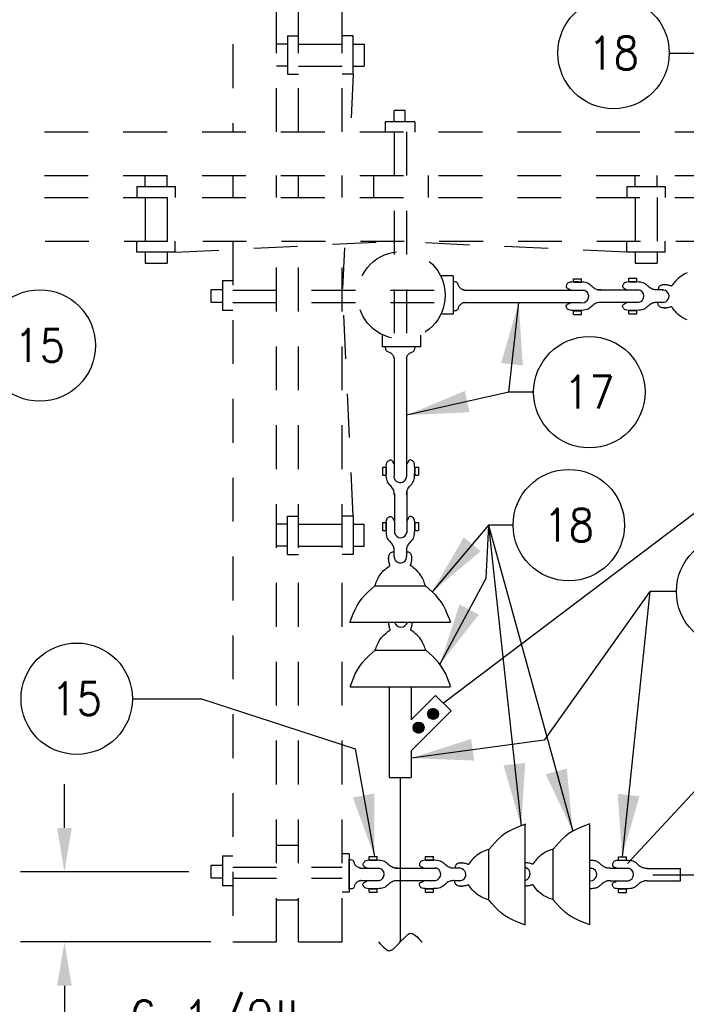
# Model space of a CAD drawing. Extents: x 0 to 7.1, y 0 to 9.85.
# Tile 5 of 8: x 1.73 to 3.63, y 5.49 to 8.3. Entities that reach past the tile are written whole.
import ezdxf
from ezdxf.enums import TextEntityAlignment as Align

# ---------------------------------------------------------------- set-up
doc = ezdxf.new("R2010")
doc.units = 0
doc.header["$MEASUREMENT"] = 0
doc.linetypes.add('HIDDEN2', pattern=[0.1875, 0.125, -0.0625])
doc.layers.get('0').update_dxf_attribs({"color": 2, "linetype": 'CONTINUOUS'})
doc.layers.add('E-DETL', color=2, linetype='CONTINUOUS')
doc.layers.add('E-DETL-TEXT', color=3, linetype='CONTINUOUS')
doc.styles.add('ROMANS', font='ROMANS.SHX', dxfattribs={"width": 0.8})
doc.styles.get("Standard").update_dxf_attribs({"font": 'ROMANS.SHX', "width": 0.8, "height": 0.125})

# ---------------------------------------------------------------- blocks, each defined once
blk = doc.blocks.new('BREAK')
blk.add_lwpolyline([(0, 0.0625), (-0.0055, 0.057), (-0.0103, 0.0521), (-0.0144, 0.0479), (-0.0177, 0.0441), (-0.0205, 0.0408), (-0.0225, 0.0378), (-0.0239, 0.0351), (-0.0247, 0.0326), (-0.0249, 0.0302), (-0.0246, 0.0279), (-0.0238, 0.0257), (-0.0226, 0.0236), (-0.0211, 0.0216), (-0.0194, 0.0196), (-0.0176, 0.0176), (-0.0156, 0.0156), (-0.0137, 0.0137), (-0.0117, 0.0117), (-0.0098, 0.0098), (-0.0078, 0.0078), (-0.0059, 0.0059), (-0.0039, 0.0039), (-0.002, 0.002), (0, 0), (0.002, -0.002), (0.0039, -0.0039), (0.0059, -0.0059), (0.0078, -0.0078), (0.0098, -0.0098), (0.0117, -0.0117), (0.0137, -0.0137), (0.0156, -0.0156), (0.0176, -0.0176), (0.0194, -0.0196), (0.0211, -0.0216), (0.0226, -0.0236), (0.0238, -0.0257), (0.0246, -0.0279), (0.0249, -0.0302), (0.0247, -0.0326), (0.0239, -0.0351), (0.0225, -0.0378), (0.0205, -0.0408), (0.0177, -0.0441), (0.0144, -0.0479), (0.0103, -0.0521), (0.0055, -0.057), (0, -0.0625)])

msp = doc.modelspace()

# ---------------------------------------------------------------- linework, layer by layer
at = {"layer": 'E-DETL', "linetype": 'HIDDEN2'}
for p, q in [((2.3373, 9.3566), (2.3373, 7.9816)), ((2.4623, 7.9816), (2.4623, 9.3566)), ((2.5248, 7.9816), (2.5248, 9.1293)), ((2.6498, 7.9816), (2.6498, 9.1298)), ((2.4936, 8.2556), (2.5248, 8.2556)), ((2.4936, 8.2556), (2.4936, 8.1462)), ((2.6811, 8.2556), (2.6498, 8.2556)), ((2.6811, 8.1462), (2.6811, 8.2556)), ((2.4936, 8.2316), (2.4623, 8.2316)), ((2.5248, 8.2316), (2.6498, 8.2316)), ((2.6811, 8.2316), (2.7123, 8.2316)), ((2.7123, 8.2316), (2.7123, 8.1691)), ((2.4936, 8.1691), (2.4623, 8.1691)), ((2.5248, 8.1691), (2.6498, 8.1691)), ((2.6811, 8.1691), (2.7123, 8.1691)), ((2.4936, 8.1462), (2.5248, 8.1462)), ((2.6811, 8.1462), (2.6498, 8.1462)), ((2.6811, 8.1462), (2.673, 7.9846)), ((0.8998, 7.9816), (4.5873, 7.9816)), ((0.8998, 7.8566), (4.5873, 7.8566)), ((2.0873, 7.8253), (2.0873, 7.8566)), ((2.1498, 7.8253), (2.1498, 7.8566)), ((2.3373, 7.8566), (2.3373, 7.7941)), ((2.4623, 7.7941), (2.4623, 7.8566)), ((2.5248, 7.7941), (2.5248, 7.8566)), ((2.6498, 7.7941), (2.6498, 7.8566)), ((2.7399, 7.7941), (2.7399, 7.8566)), ((2.8961, 7.7941), (2.8961, 7.8566)), ((3.4863, 7.8253), (3.4863, 7.8566)), ((3.5488, 7.8253), (3.5488, 7.8566)), ((2.0633, 7.8253), (2.0633, 7.7941)), ((2.0633, 7.8253), (2.1727, 7.8253)), ((2.1727, 7.8253), (2.1727, 7.7941)), ((3.4623, 7.8253), (3.4623, 7.7941)), ((3.4623, 7.8253), (3.5717, 7.8253)), ((3.5717, 7.8253), (3.5717, 7.7941)), ((1.1248, 7.7941), (4.5873, 7.7941)), ((2.0873, 7.7941), (2.0873, 7.6691)), ((2.1498, 7.7941), (2.1498, 7.6691)), ((3.4863, 7.7941), (3.4863, 7.6691)), ((3.5488, 7.7941), (3.5488, 7.6691)), ((1.1268, 7.6691), (4.5873, 7.6691)), ((2.0633, 7.6378), (2.0633, 7.6691)), ((2.1727, 7.6378), (2.1727, 7.6691)), ((2.1727, 7.6378), (2.7854, 7.6691)), ((2.3373, 7.6691), (2.3373, 5.6691)), ((2.4623, 5.6691), (2.4623, 7.6691)), ((2.5248, 5.6691), (2.5248, 7.6691)), ((2.6498, 5.6691), (2.6498, 7.6691)), ((2.6564, 7.6503), (2.6507, 7.5342)), ((3.4623, 7.6378), (2.7854, 7.6691)), ((3.4623, 7.6378), (3.4623, 7.6691)), ((3.5717, 7.6378), (3.5717, 7.6691)), ((2.1727, 7.6378), (2.0633, 7.6378)), ((2.0873, 7.6378), (2.0873, 7.6066)), ((2.1498, 7.6378), (2.1498, 7.6066)), ((3.5717, 7.6378), (3.4623, 7.6378)), ((3.4863, 7.6378), (3.4863, 7.6066)), ((3.5488, 7.6378), (3.5488, 7.6066)), ((2.0873, 7.6066), (2.1498, 7.6066)), ((3.4863, 7.6066), (3.5488, 7.6066)), ((2.6811, 6.8843), (2.6518, 7.5098)), ((2.4936, 6.8614), (2.4623, 6.8614)), ((2.4936, 6.8843), (2.5248, 6.8843)), ((2.4936, 6.7749), (2.4936, 6.8843)), ((2.5248, 6.8614), (2.6498, 6.8614)), ((2.6811, 6.8843), (2.6498, 6.8843)), ((2.6811, 6.8843), (2.6811, 6.7749)), ((2.6811, 6.8614), (2.7123, 6.8614)), ((2.7123, 6.7989), (2.7123, 6.8614)), ((2.4936, 6.7989), (2.4623, 6.7989)), ((2.4936, 6.7749), (2.5248, 6.7749)), ((2.5248, 6.7989), (2.6498, 6.7989)), ((2.6811, 6.7749), (2.6498, 6.7749)), ((2.6811, 6.7989), (2.7123, 6.7989)), ((2.5248, 5.9449), (2.4623, 5.9449)), ((2.5248, 5.7886), (2.4623, 5.7886)), ((2.3373, 5.6691), (2.4623, 5.6691)), ((2.5248, 5.6691), (2.6498, 5.6691))]:
    msp.add_line(p, q, dxfattribs=at)
at = {"layer": 'E-DETL', "color": 4}
for p, q in [((2.8297, 8.0428), (2.7985, 8.0428)), ((2.7985, 8.0116), (2.7985, 8.0428)), ((2.8297, 8.0116), (2.8297, 8.0428)), ((2.8572, 8.0101), (2.7722, 8.0101)), ((2.7722, 8.0101), (2.7722, 7.9803)), ((2.8572, 8.0101), (2.8572, 7.9803)), ((2.9664, 7.5705), (2.9324, 7.5705)), ((2.9664, 7.5705), (2.9664, 7.4611)), ((3.3103, 7.5625), (3.3331, 7.5625)), ((3.3103, 7.5524), (3.3103, 7.5625)), ((3.3331, 7.5524), (3.3331, 7.5625)), ((3.4678, 7.5636), (3.4906, 7.5636)), ((3.4678, 7.5535), (3.4678, 7.5636)), ((3.4906, 7.5535), (3.4906, 7.5636)), ((2.3075, 7.5577), (2.3075, 7.4727)), ((2.3075, 7.5577), (2.3373, 7.5577)), ((3.3103, 7.5524), (3.3331, 7.5524)), ((3.4678, 7.5535), (3.4906, 7.5535)), ((2.2748, 7.5302), (2.2748, 7.4944)), ((2.3061, 7.5302), (2.2748, 7.5302)), ((2.9967, 7.5301), (3.3375, 7.5301)), ((3.3797, 7.5308), (3.463, 7.5308)), ((3.463, 7.5308), (3.4967, 7.5308)), ((3.5648, 7.5305), (3.551, 7.5305)), ((2.3075, 7.4944), (2.2763, 7.4944)), ((2.9978, 7.4944), (3.3315, 7.4944)), ((3.3858, 7.4951), (3.464, 7.4951)), ((3.464, 7.4951), (3.4962, 7.4951)), ((3.5666, 7.4947), (3.5498, 7.4947)), ((2.3075, 7.4727), (2.3373, 7.4727)), ((2.9664, 7.4611), (2.9341, 7.4611)), ((3.3103, 7.4606), (3.3103, 7.4706)), ((3.3103, 7.4706), (3.3331, 7.4706)), ((3.3103, 7.4606), (3.3331, 7.4606)), ((3.3331, 7.4606), (3.3331, 7.4706)), ((3.4678, 7.4617), (3.4678, 7.4716)), ((3.4678, 7.4716), (3.4906, 7.4716)), ((3.4678, 7.4617), (3.4906, 7.4617)), ((3.4906, 7.4617), (3.4906, 7.4716)), ((2.7646, 7.3676), (2.7646, 7.3999)), ((2.874, 7.3676), (2.874, 7.4016)), ((2.874, 7.3676), (2.7646, 7.3676)), ((2.7979, 7.3362), (2.7979, 7.0025)), ((2.8336, 7.3373), (2.8336, 6.9965)), ((2.7652, 7.0244), (2.7752, 7.0244)), ((2.7652, 7.0244), (2.7652, 7.0017)), ((2.7652, 7.0017), (2.7752, 7.0017)), ((2.7752, 7.0244), (2.7752, 7.0017)), ((2.857, 7.0244), (2.857, 7.0017)), ((2.857, 7.0244), (2.8671, 7.0244)), ((2.857, 7.0017), (2.8671, 7.0017)), ((2.8671, 7.0244), (2.8671, 7.0017)), ((2.7986, 6.9482), (2.7986, 6.87)), ((2.8343, 6.9543), (2.8343, 6.871)), ((2.7652, 6.8662), (2.7752, 6.8662)), ((2.7652, 6.8662), (2.7652, 6.8434)), ((2.7752, 6.8662), (2.7752, 6.8434)), ((2.7986, 6.87), (2.7986, 6.8378)), ((2.8343, 6.871), (2.8343, 6.8373)), ((2.857, 6.8662), (2.857, 6.8434)), ((2.857, 6.8662), (2.8671, 6.8662)), ((2.8671, 6.8662), (2.8671, 6.8434)), ((2.7652, 6.8434), (2.7752, 6.8434)), ((2.857, 6.8434), (2.8671, 6.8434)), ((2.7983, 6.7674), (2.7983, 6.7842)), ((2.8341, 6.7692), (2.8341, 6.783)), ((2.7432, 6.6855), (2.8866, 6.6855)), ((2.672, 6.5824), (2.9575, 6.5824)), ((2.744, 6.5017), (2.8873, 6.5017)), ((2.672, 6.3971), (2.9575, 6.3971)), ((2.7841, 6.3971), (2.7841, 6.1382)), ((2.8466, 6.3971), (2.8466, 6.3033)), ((2.8466, 6.3033), (2.9162, 6.3729)), ((2.9162, 6.3729), (2.9604, 6.3287)), ((2.8466, 6.2149), (2.9604, 6.3287)), ((2.8938, 6.3189), (2.9103, 6.3354)), ((2.8939, 6.3205), (2.9091, 6.3357)), ((2.8941, 6.3221), (2.9074, 6.3353)), ((2.8941, 6.3178), (2.9115, 6.3352)), ((2.8944, 6.3167), (2.9127, 6.335)), ((2.8944, 6.3238), (2.9055, 6.3349)), ((2.8947, 6.3156), (2.9139, 6.3348)), ((2.8947, 6.3255), (2.9037, 6.3345)), ((2.895, 6.3144), (2.9151, 6.3346)), ((2.8952, 6.3133), (2.9159, 6.334)), ((2.8958, 6.3125), (2.9168, 6.3335)), ((2.8964, 6.3117), (2.9177, 6.3329)), ((2.8968, 6.3291), (2.9001, 6.3323)), ((2.897, 6.3109), (2.9185, 6.3324)), ((2.8977, 6.3101), (2.9194, 6.3318)), ((2.8983, 6.3093), (2.9202, 6.3312)), ((2.8989, 6.3085), (2.9208, 6.3304)), ((2.8997, 6.3079), (2.9214, 6.3296)), ((2.9006, 6.3074), (2.9219, 6.3287)), ((2.9015, 6.3069), (2.9225, 6.3279)), ((2.9024, 6.3064), (2.9231, 6.327)), ((2.9033, 6.3059), (2.9237, 6.3262)), ((2.9042, 6.3054), (2.9239, 6.325)), ((2.9054, 6.3051), (2.9242, 6.3239)), ((2.8523, 6.2817), (2.8668, 6.2962)), ((2.8525, 6.2805), (2.8684, 6.2964)), ((2.8527, 6.2792), (2.8698, 6.2963)), ((2.8528, 6.2836), (2.8652, 6.296)), ((2.8528, 6.278), (2.8709, 6.296)), ((2.853, 6.2768), (2.8719, 6.2957)), ((2.8533, 6.2855), (2.8636, 6.2958)), ((2.9067, 6.305), (2.9244, 6.3227)), ((2.9079, 6.3048), (2.9246, 6.3215)), ((2.9092, 6.3047), (2.9192, 6.3146)), ((2.9105, 6.3045), (2.9247, 6.3188)), ((2.9124, 6.305), (2.9245, 6.3171)), ((2.9144, 6.3056), (2.9241, 6.3153)), ((2.9164, 6.3062), (2.9225, 6.3123)), ((2.9192, 6.3146), (2.9249, 6.3203)), ((2.8532, 6.2756), (2.873, 6.2954)), ((2.8538, 6.2747), (2.8741, 6.295)), ((2.8538, 6.2874), (2.8609, 6.2946)), ((2.8543, 6.2738), (2.8752, 6.2947)), ((2.8548, 6.2729), (2.876, 6.2941)), ((2.8554, 6.272), (2.8768, 6.2934)), ((2.8559, 6.2712), (2.8776, 6.2928)), ((2.8565, 6.2703), (2.8783, 6.2922)), ((2.8573, 6.2697), (2.8791, 6.2915)), ((2.8581, 6.2691), (2.8799, 6.2909)), ((2.8589, 6.2685), (2.8804, 6.29)), ((2.8597, 6.2679), (2.8809, 6.2891)), ((2.8606, 6.2673), (2.8814, 6.2882)), ((2.8614, 6.2667), (2.8819, 6.2872)), ((2.8625, 6.2665), (2.8824, 6.2863)), ((2.8637, 6.2662), (2.8829, 6.2854)), ((2.8648, 6.2659), (2.8831, 6.2842)), ((2.866, 6.2656), (2.8832, 6.2829)), ((2.8671, 6.2654), (2.8834, 6.2817)), ((2.8686, 6.2655), (2.8834, 6.2803)), ((2.8703, 6.2658), (2.883, 6.2785)), ((2.8721, 6.2661), (2.8827, 6.2767)), ((2.874, 6.2666), (2.8823, 6.2749)), ((2.878, 6.2692), (2.8794, 6.2706)), ((2.8466, 6.2149), (2.8466, 6.1382)), ((2.7841, 6.1382), (2.8466, 6.1382)), ((3.1716, 5.7179), (3.1716, 6.0034)), ((3.3569, 5.7179), (3.3569, 6.0034)), ((3.0685, 5.789), (3.0685, 5.9324)), ((3.2522, 5.7898), (3.2522, 5.9331)), ((2.3075, 5.9149), (2.3075, 5.8299)), ((2.3075, 5.9149), (2.3373, 5.9149)), ((2.6698, 5.9204), (2.6498, 5.9204)), ((2.6698, 5.9204), (2.6698, 5.811)), ((2.6698, 5.8198), (2.6698, 5.9032)), ((2.7265, 5.9127), (2.7493, 5.9127)), ((2.7265, 5.9027), (2.7265, 5.9127)), ((2.7265, 5.9027), (2.7493, 5.9027)), ((2.7493, 5.9027), (2.7493, 5.9127)), ((2.8877, 5.9129), (2.9105, 5.9129)), ((2.8877, 5.9029), (2.8877, 5.9129)), ((2.8877, 5.9029), (2.9105, 5.9029)), ((2.9105, 5.9029), (2.9105, 5.9129)), ((3.4387, 5.9124), (3.4615, 5.9124)), ((3.4387, 5.9023), (3.4387, 5.9124)), ((3.4387, 5.9023), (3.4615, 5.9023)), ((3.4615, 5.9023), (3.4615, 5.9124)), ((2.2748, 5.8874), (2.2748, 5.8516)), ((2.3061, 5.8874), (2.2748, 5.8874)), ((2.7019, 5.88), (2.7555, 5.88)), ((2.7996, 5.8802), (2.8829, 5.8802)), ((2.8829, 5.8802), (2.9167, 5.8802)), ((2.9847, 5.8799), (2.971, 5.8799)), ((3.3558, 5.8798), (3.3624, 5.8798)), ((3.4151, 5.8796), (3.4676, 5.8796)), ((3.5207, 5.8792), (3.6157, 5.8792)), ((3.6157, 5.8435), (3.6157, 5.8792)), ((2.3075, 5.8516), (2.2763, 5.8516)), ((2.3075, 5.8299), (2.3373, 5.8299)), ((2.7012, 5.8443), (2.7549, 5.8443)), ((2.7265, 5.8109), (2.7265, 5.8208)), ((2.7265, 5.8208), (2.7493, 5.8208)), ((2.7493, 5.8109), (2.7493, 5.8208)), ((2.8057, 5.8445), (2.884, 5.8445)), ((2.884, 5.8445), (2.9161, 5.8445)), ((2.8877, 5.811), (2.8877, 5.821)), ((2.8877, 5.821), (2.9105, 5.821)), ((2.9105, 5.811), (2.9105, 5.821)), ((2.9866, 5.8441), (2.9697, 5.8441)), ((3.4146, 5.8439), (3.4671, 5.8439)), ((3.4387, 5.8105), (3.4387, 5.8204)), ((3.4387, 5.8204), (3.4615, 5.8204)), ((3.4615, 5.8105), (3.4615, 5.8204)), ((3.5207, 5.8435), (3.6157, 5.8435)), ((2.6698, 5.811), (2.6498, 5.811)), ((2.7265, 5.8109), (2.7493, 5.8109)), ((2.8877, 5.811), (2.9105, 5.811)), ((3.4387, 5.8105), (3.4615, 5.8105))]:
    msp.add_line(p, q, dxfattribs=at)
at = {"layer": 'E-DETL', "color": 4, "linetype": 'HIDDEN2'}
for p, q in [((2.7979, 7.9816), (2.7979, 7.392)), ((2.8336, 7.9816), (2.8336, 7.3911)), ((2.3373, 7.5301), (2.9429, 7.5301)), ((2.3373, 7.4944), (2.942, 7.4944)), ((2.3373, 5.8828), (2.6498, 5.8828)), ((2.3373, 5.8516), (2.6498, 5.8516))]:
    msp.add_line(p, q, dxfattribs=at)
at = {"layer": 'E-DETL'}
for p, q in [((2.9057, 7.4944), (2.9058, 7.4944)), ((2.7979, 7.4283), (2.7979, 7.4282)), ((2.9385, 6.3519), (3.9822, 7.1416)), ((3.464, 5.8934), (4.3547, 6.8523)), ((2.8154, 6.1382), (2.8154, 5.6691)), ((3.537, 5.8612), (4.3197, 5.8612))]:
    msp.add_line(p, q, dxfattribs=at)
at = {"layer": 'E-DETL', "color": 4}
for points in [[(3.6341, 7.5788), (3.6302, 7.577), (3.6261, 7.575), (3.6218, 7.5726), (3.6175, 7.5699), (3.6132, 7.5667), (3.609, 7.5632), (3.6049, 7.5592), (3.6012, 7.5551), (3.5978, 7.5511), (3.595, 7.5475), (3.5929, 7.5446), (3.5916, 7.5427), (3.5908, 7.5416), (3.5902, 7.5412), (3.5896, 7.5412), (3.5886, 7.5416), (3.5869, 7.5421), (3.5848, 7.5427), (3.5823, 7.5434), (3.5798, 7.544), (3.5774, 7.5445), (3.5753, 7.5448), (3.5734, 7.545), (3.5717, 7.5452), (3.5702, 7.5453), (3.5687, 7.5453)], [(2.9978, 7.5297), (2.9981, 7.5296), (2.9984, 7.5295), (2.9984, 7.5295), (2.9983, 7.5296), (2.9978, 7.5297), (2.997, 7.53), (2.9958, 7.5304), (2.9944, 7.531), (2.9928, 7.5317), (2.991, 7.5327), (2.9891, 7.5339), (2.9873, 7.5353), (2.9855, 7.5369), (2.984, 7.5388), (2.9827, 7.5408), (2.9819, 7.5429), (2.9812, 7.5451), (2.9805, 7.5473), (2.9796, 7.5492), (2.9782, 7.5509), (2.9764, 7.5521), (2.974, 7.553), (2.9713, 7.5536), (2.9683, 7.554), (2.9652, 7.5544)], [(3.3886, 7.5302), (3.3868, 7.5302), (3.385, 7.5302), (3.3831, 7.5303), (3.3811, 7.5305), (3.3789, 7.531), (3.3765, 7.5317), (3.374, 7.5326), (3.3713, 7.5339), (3.3686, 7.5355), (3.3659, 7.5375), (3.3632, 7.5398), (3.3605, 7.5423), (3.3577, 7.5448), (3.3547, 7.5471), (3.3515, 7.5491), (3.348, 7.5505), (3.3441, 7.5516), (3.3398, 7.5523), (3.3349, 7.5527), (3.3295, 7.553), (3.3234, 7.5531), (3.3171, 7.5532), (3.311, 7.5531), (3.3053, 7.5529), (3.3007, 7.5524), (3.2973, 7.5516), (3.2949, 7.5507), (3.2933, 7.5495), (3.2922, 7.5481), (3.2913, 7.5466), (3.2904, 7.5449), (3.2896, 7.5432), (3.289, 7.5415), (3.2889, 7.5398), (3.2893, 7.5382), (3.2906, 7.5367), (3.2925, 7.5353), (3.2948, 7.534), (3.2975, 7.5328), (3.3003, 7.5315)], [(3.5498, 7.5304), (3.548, 7.5304), (3.5462, 7.5304), (3.5443, 7.5305), (3.5423, 7.5307), (3.5401, 7.5312), (3.5377, 7.5319), (3.5352, 7.5328), (3.5326, 7.5341), (3.5298, 7.5357), (3.5271, 7.5377), (3.5244, 7.54), (3.5217, 7.5424), (3.5189, 7.5449), (3.5159, 7.5473), (3.5127, 7.5492), (3.5092, 7.5507), (3.5053, 7.5518), (3.501, 7.5524), (3.4962, 7.5529), (3.4907, 7.5531), (3.4847, 7.5533), (3.4784, 7.5534), (3.4722, 7.5533), (3.4666, 7.5531), (3.4619, 7.5526), (3.4585, 7.5518), (3.4561, 7.5508), (3.4546, 7.5496), (3.4535, 7.5483), (3.4526, 7.5467), (3.4517, 7.5451), (3.4508, 7.5434), (3.4502, 7.5417), (3.4501, 7.54), (3.4506, 7.5384), (3.4518, 7.5369), (3.4537, 7.5355), (3.456, 7.5342), (3.4587, 7.533), (3.4616, 7.5317)], [(3.5705, 7.5451), (3.5684, 7.545), (3.5662, 7.5449), (3.5642, 7.5447), (3.5622, 7.5443), (3.5604, 7.5439), (3.5587, 7.5432), (3.5572, 7.5424), (3.5558, 7.5414), (3.5547, 7.5403), (3.5538, 7.539), (3.5531, 7.5375), (3.5526, 7.536), (3.5523, 7.5343), (3.552, 7.5326), (3.5518, 7.5309)], [(2.9978, 7.4944), (2.9981, 7.4945), (2.9984, 7.4946), (2.9984, 7.4946), (2.9983, 7.4945), (2.9978, 7.4944), (2.997, 7.4941), (2.9958, 7.4937), (2.9944, 7.4931), (2.9928, 7.4924), (2.991, 7.4914), (2.9891, 7.4902), (2.9873, 7.4888), (2.9855, 7.4871), (2.984, 7.4853), (2.9827, 7.4833), (2.9819, 7.4812), (2.9812, 7.4789), (2.9805, 7.4768), (2.9796, 7.4748), (2.9782, 7.4732), (2.9764, 7.472), (2.974, 7.4711), (2.9713, 7.4705), (2.9683, 7.47), (2.9652, 7.4697)], [(3.3886, 7.4946), (3.3868, 7.4946), (3.385, 7.4946), (3.3831, 7.4945), (3.3811, 7.4943), (3.3789, 7.4938), (3.3765, 7.4931), (3.374, 7.4922), (3.3713, 7.4909), (3.3686, 7.4893), (3.3659, 7.4873), (3.3632, 7.485), (3.3605, 7.4825), (3.3577, 7.48), (3.3547, 7.4777), (3.3515, 7.4757), (3.348, 7.4743), (3.3441, 7.4732), (3.3398, 7.4725), (3.3349, 7.4721), (3.3295, 7.4718), (3.3234, 7.4717), (3.3171, 7.4716), (3.311, 7.4717), (3.3053, 7.4719), (3.3007, 7.4724), (3.2973, 7.4732), (3.2949, 7.4741), (3.2933, 7.4753), (3.2922, 7.4767), (3.2913, 7.4782), (3.2904, 7.4799), (3.2896, 7.4816), (3.289, 7.4833), (3.2889, 7.485), (3.2893, 7.4866), (3.2906, 7.4881), (3.2925, 7.4895), (3.2948, 7.4908), (3.2975, 7.492), (3.3003, 7.4933)], [(3.5498, 7.4947), (3.548, 7.4948), (3.5462, 7.4948), (3.5443, 7.4947), (3.5423, 7.4945), (3.5401, 7.494), (3.5377, 7.4933), (3.5352, 7.4923), (3.5326, 7.4911), (3.5298, 7.4895), (3.5271, 7.4875), (3.5244, 7.4852), (3.5217, 7.4827), (3.5189, 7.4802), (3.5159, 7.4779), (3.5127, 7.4759), (3.5092, 7.4744), (3.5053, 7.4734), (3.501, 7.4727), (3.4962, 7.4723), (3.4907, 7.472), (3.4847, 7.4719), (3.4784, 7.4718), (3.4722, 7.4718), (3.4666, 7.4721), (3.4619, 7.4726), (3.4585, 7.4733), (3.4561, 7.4743), (3.4546, 7.4755), (3.4535, 7.4769), (3.4526, 7.4784), (3.4517, 7.4801), (3.4508, 7.4818), (3.4502, 7.4835), (3.4501, 7.4852), (3.4506, 7.4868), (3.4518, 7.4883), (3.4537, 7.4896), (3.456, 7.491), (3.4587, 7.4922), (3.4616, 7.4934)], [(3.5717, 7.4792), (3.5687, 7.4791), (3.5657, 7.4791), (3.5629, 7.4794), (3.5603, 7.4799), (3.558, 7.4809), (3.556, 7.4824), (3.5544, 7.4842), (3.5531, 7.4862), (3.5521, 7.4881), (3.5515, 7.4898), (3.5511, 7.4912), (3.551, 7.4923), (3.551, 7.4931), (3.5512, 7.4938), (3.5514, 7.4944)], [(3.6341, 7.4449), (3.6302, 7.4467), (3.6261, 7.4487), (3.6218, 7.4511), (3.6175, 7.4538), (3.6132, 7.4569), (3.609, 7.4605), (3.6049, 7.4645), (3.6012, 7.4686), (3.5978, 7.4726), (3.595, 7.4762), (3.5929, 7.479), (3.5916, 7.481), (3.5908, 7.4821), (3.5902, 7.4825), (3.5896, 7.4825), (3.5886, 7.4821), (3.5869, 7.4816), (3.5848, 7.481), (3.5823, 7.4803), (3.5798, 7.4797), (3.5774, 7.4792), (3.5753, 7.4789), (3.5734, 7.4786), (3.5717, 7.4785), (3.5702, 7.4784), (3.5687, 7.4784)], [(2.7979, 7.3362), (2.798, 7.3359), (2.7981, 7.3356), (2.7981, 7.3356), (2.7981, 7.3357), (2.7979, 7.3362), (2.7976, 7.337), (2.7972, 7.3382), (2.7967, 7.3396), (2.7959, 7.3412), (2.7949, 7.343), (2.7937, 7.3449), (2.7923, 7.3467), (2.7907, 7.3485), (2.7889, 7.35), (2.7869, 7.3513), (2.7847, 7.3521), (2.7825, 7.3528), (2.7803, 7.3535), (2.7784, 7.3544), (2.7767, 7.3558), (2.7755, 7.3576), (2.7746, 7.36), (2.774, 7.3627), (2.7736, 7.3657), (2.7732, 7.3688)], [(2.8332, 7.3362), (2.8331, 7.3359), (2.8331, 7.3356), (2.833, 7.3356), (2.8331, 7.3357), (2.8332, 7.3362), (2.8335, 7.337), (2.8339, 7.3382), (2.8345, 7.3396), (2.8353, 7.3412), (2.8362, 7.343), (2.8374, 7.3449), (2.8389, 7.3467), (2.8405, 7.3485), (2.8423, 7.35), (2.8443, 7.3513), (2.8465, 7.3521), (2.8487, 7.3528), (2.8508, 7.3535), (2.8528, 7.3544), (2.8544, 7.3558), (2.8556, 7.3576), (2.8565, 7.36), (2.8571, 7.3627), (2.8576, 7.3657), (2.8579, 7.3688)], [(2.7981, 6.9454), (2.7981, 6.9472), (2.7981, 6.949), (2.798, 6.9509), (2.7978, 6.9529), (2.7974, 6.9551), (2.7967, 6.9575), (2.7957, 6.96), (2.7944, 6.9627), (2.7928, 6.9654), (2.7909, 6.9681), (2.7886, 6.9708), (2.7861, 6.9735), (2.7836, 6.9763), (2.7812, 6.9793), (2.7793, 6.9825), (2.7778, 6.986), (2.7768, 6.9899), (2.7761, 6.9942), (2.7757, 6.9991), (2.7754, 7.0045), (2.7752, 7.0105), (2.7751, 7.0169), (2.7752, 7.023), (2.7754, 7.0287), (2.7759, 7.0333), (2.7767, 7.0367), (2.7777, 7.0391), (2.7789, 7.0407), (2.7803, 7.0418), (2.7818, 7.0427), (2.7834, 7.0436), (2.7851, 7.0444), (2.7868, 7.045), (2.7885, 7.0451), (2.7901, 7.0447), (2.7916, 7.0434), (2.793, 7.0415), (2.7943, 7.0392), (2.7956, 7.0365), (2.7968, 7.0337)], [(2.8338, 6.9454), (2.8337, 6.9472), (2.8337, 6.949), (2.8338, 6.9509), (2.8341, 6.9529), (2.8345, 6.9551), (2.8352, 6.9575), (2.8362, 6.96), (2.8375, 6.9627), (2.8391, 6.9654), (2.841, 6.9681), (2.8433, 6.9708), (2.8458, 6.9735), (2.8483, 6.9763), (2.8506, 6.9793), (2.8526, 6.9825), (2.8541, 6.986), (2.8551, 6.9899), (2.8558, 6.9942), (2.8562, 6.9991), (2.8565, 7.0045), (2.8567, 7.0105), (2.8567, 7.0169), (2.8567, 7.023), (2.8564, 7.0287), (2.8559, 7.0333), (2.8552, 7.0367), (2.8542, 7.0391), (2.853, 7.0407), (2.8516, 7.0418), (2.8501, 7.0427), (2.8485, 7.0436), (2.8468, 7.0444), (2.845, 7.045), (2.8434, 7.0451), (2.8417, 7.0447), (2.8403, 7.0434), (2.8389, 7.0415), (2.8376, 7.0392), (2.8363, 7.0365), (2.8351, 7.0337)], [(2.7983, 6.7842), (2.7983, 6.786), (2.7983, 6.7878), (2.7982, 6.7897), (2.798, 6.7917), (2.7975, 6.7939), (2.7968, 6.7962), (2.7959, 6.7988), (2.7946, 6.8014), (2.793, 6.8041), (2.791, 6.8069), (2.7888, 6.8096), (2.7863, 6.8123), (2.7838, 6.8151), (2.7814, 6.8181), (2.7795, 6.8213), (2.778, 6.8248), (2.7769, 6.8286), (2.7763, 6.833), (2.7758, 6.8378), (2.7756, 6.8433), (2.7754, 6.8493), (2.7753, 6.8556), (2.7754, 6.8618), (2.7756, 6.8674), (2.7761, 6.8721), (2.7769, 6.8755), (2.7779, 6.8779), (2.7791, 6.8794), (2.7804, 6.8805), (2.782, 6.8814), (2.7836, 6.8823), (2.7853, 6.8832), (2.787, 6.8838), (2.7887, 6.8839), (2.7903, 6.8834), (2.7918, 6.8822), (2.7932, 6.8803), (2.7945, 6.8779), (2.7957, 6.8753), (2.797, 6.8724)], [(2.834, 6.7842), (2.8339, 6.786), (2.8339, 6.7878), (2.834, 6.7897), (2.8343, 6.7917), (2.8347, 6.7939), (2.8354, 6.7962), (2.8364, 6.7988), (2.8376, 6.8014), (2.8392, 6.8041), (2.8412, 6.8069), (2.8435, 6.8096), (2.846, 6.8123), (2.8485, 6.8151), (2.8508, 6.8181), (2.8528, 6.8213), (2.8543, 6.8248), (2.8553, 6.8286), (2.856, 6.833), (2.8564, 6.8378), (2.8567, 6.8433), (2.8569, 6.8493), (2.8569, 6.8556), (2.8569, 6.8618), (2.8566, 6.8674), (2.8561, 6.8721), (2.8554, 6.8755), (2.8544, 6.8779), (2.8532, 6.8794), (2.8518, 6.8805), (2.8503, 6.8814), (2.8486, 6.8823), (2.8469, 6.8832), (2.8452, 6.8838), (2.8435, 6.8839), (2.8419, 6.8834), (2.8404, 6.8822), (2.8391, 6.8803), (2.8377, 6.8779), (2.8365, 6.8753), (2.8353, 6.8724)], [(2.7827, 6.7623), (2.7826, 6.7653), (2.7827, 6.7683), (2.7829, 6.7711), (2.7835, 6.7737), (2.7845, 6.776), (2.7859, 6.778), (2.7877, 6.7796), (2.7897, 6.7809), (2.7916, 6.7819), (2.7934, 6.7825), (2.7947, 6.7829), (2.7958, 6.783), (2.7966, 6.783), (2.7973, 6.7828), (2.7979, 6.7826)], [(2.8486, 6.7635), (2.8485, 6.7656), (2.8484, 6.7677), (2.8482, 6.7698), (2.8479, 6.7718), (2.8474, 6.7736), (2.8468, 6.7753), (2.8459, 6.7768), (2.8449, 6.7782), (2.8438, 6.7793), (2.8425, 6.7802), (2.8411, 6.7809), (2.8395, 6.7814), (2.8379, 6.7817), (2.8362, 6.782), (2.8344, 6.7822)], [(2.7432, 6.6855), (2.7444, 6.689), (2.7456, 6.6925), (2.747, 6.6962), (2.7485, 6.6999), (2.7502, 6.7038), (2.7523, 6.7079), (2.7546, 6.7122), (2.7574, 6.7165), (2.7605, 6.7208), (2.764, 6.725), (2.768, 6.7291), (2.7721, 6.7328), (2.7761, 6.7362), (2.7797, 6.739), (2.7826, 6.7411), (2.7845, 6.7424), (2.7856, 6.7432), (2.7861, 6.7438), (2.786, 6.7444), (2.7856, 6.7454), (2.7851, 6.7471), (2.7845, 6.7492), (2.7839, 6.7517), (2.7833, 6.7542), (2.7828, 6.7566), (2.7824, 6.7587), (2.7822, 6.7606), (2.782, 6.7623), (2.782, 6.7638), (2.7819, 6.7653)], [(2.8875, 6.6855), (2.8864, 6.689), (2.8851, 6.6925), (2.8838, 6.6962), (2.8823, 6.6999), (2.8805, 6.7038), (2.8785, 6.7079), (2.8761, 6.7122), (2.8734, 6.7165), (2.8703, 6.7208), (2.8667, 6.725), (2.8628, 6.7291), (2.8586, 6.7328), (2.8546, 6.7362), (2.851, 6.739), (2.8482, 6.7411), (2.8462, 6.7424), (2.8451, 6.7432), (2.8447, 6.7438), (2.8448, 6.7444), (2.8451, 6.7454), (2.8457, 6.7471), (2.8463, 6.7492), (2.8469, 6.7517), (2.8475, 6.7542), (2.848, 6.7566), (2.8484, 6.7587), (2.8486, 6.7606), (2.8487, 6.7623), (2.8488, 6.7638), (2.8488, 6.7653)], [(2.6713, 6.5808), (2.676, 6.5935), (2.681, 6.606), (2.6863, 6.6181), (2.6922, 6.6297), (2.699, 6.6405), (2.7066, 6.6506), (2.7151, 6.6599), (2.7241, 6.6687), (2.7336, 6.6772), (2.7432, 6.6855)], [(2.9595, 6.5808), (2.9547, 6.5935), (2.9498, 6.606), (2.9445, 6.6181), (2.9385, 6.6297), (2.9318, 6.6405), (2.9241, 6.6506), (2.9157, 6.6599), (2.9066, 6.6687), (2.8972, 6.6772), (2.8875, 6.6855)], [(2.744, 6.5017), (2.7451, 6.5052), (2.7464, 6.5088), (2.7477, 6.5124), (2.7492, 6.5162), (2.751, 6.5201), (2.753, 6.5242), (2.7554, 6.5284), (2.7581, 6.5327), (2.7612, 6.537), (2.7648, 6.5412), (2.7687, 6.5453), (2.7729, 6.5491), (2.7769, 6.5524), (2.7804, 6.5552), (2.7833, 6.5573), (2.7853, 6.5586), (2.7864, 6.5594), (2.7868, 6.56), (2.7867, 6.5606), (2.7864, 6.5617), (2.7858, 6.5633), (2.7852, 6.5655), (2.7846, 6.5679), (2.784, 6.5704), (2.7835, 6.5728), (2.7831, 6.575), (2.7829, 6.5768), (2.7828, 6.5785), (2.7827, 6.5801), (2.7827, 6.5815)], [(2.8883, 6.5017), (2.8871, 6.5052), (2.8859, 6.5088), (2.8845, 6.5124), (2.883, 6.5162), (2.8813, 6.5201), (2.8792, 6.5242), (2.8769, 6.5284), (2.8741, 6.5327), (2.871, 6.537), (2.8675, 6.5412), (2.8635, 6.5453), (2.8594, 6.5491), (2.8554, 6.5524), (2.8518, 6.5552), (2.8489, 6.5573), (2.847, 6.5586), (2.8459, 6.5594), (2.8454, 6.56), (2.8455, 6.5606), (2.8459, 6.5617), (2.8464, 6.5633), (2.847, 6.5655), (2.8476, 6.5679), (2.8482, 6.5704), (2.8487, 6.5728), (2.8491, 6.575), (2.8493, 6.5768), (2.8495, 6.5785), (2.8495, 6.5801), (2.8496, 6.5815)], [(2.672, 6.3971), (2.6768, 6.4097), (2.6817, 6.4222), (2.687, 6.4343), (2.693, 6.4459), (2.6997, 6.4568), (2.7074, 6.4668), (2.7158, 6.4762), (2.7249, 6.485), (2.7343, 6.4934), (2.744, 6.5017)], [(2.9602, 6.3971), (2.9555, 6.4097), (2.9505, 6.4222), (2.9452, 6.4343), (2.9393, 6.4459), (2.9325, 6.4568), (2.9249, 6.4668), (2.9164, 6.4762), (2.9074, 6.485), (2.8979, 6.4934), (2.8883, 6.5017)], [(3.1731, 6.0053), (3.1605, 6.0006), (3.148, 5.9956), (3.1359, 5.9903), (3.1243, 5.9844), (3.1134, 5.9776), (3.1033, 5.97), (3.094, 5.9615), (3.0852, 5.9525), (3.0768, 5.943), (3.0685, 5.9334)], [(3.3569, 6.006), (3.3442, 6.0013), (3.3317, 5.9964), (3.3196, 5.991), (3.308, 5.9851), (3.2972, 5.9784), (3.2871, 5.9707), (3.2778, 5.9623), (3.269, 5.9532), (3.2605, 5.9438), (3.2522, 5.9341)], [(3.0685, 5.9334), (3.065, 5.9322), (3.0614, 5.931), (3.0578, 5.9296), (3.054, 5.9281), (3.0501, 5.9264), (3.046, 5.9243), (3.0418, 5.9219), (3.0375, 5.9192), (3.0332, 5.9161), (3.029, 5.9125), (3.0249, 5.9086), (3.0211, 5.9045), (3.0178, 5.9005), (3.015, 5.8969), (3.0129, 5.894), (3.0116, 5.8921), (3.0108, 5.891), (3.0102, 5.8905), (3.0095, 5.8906), (3.0085, 5.8909), (3.0068, 5.8915), (3.0047, 5.8921), (3.0023, 5.8927), (2.9997, 5.8933), (2.9973, 5.8938), (2.9952, 5.8942), (2.9933, 5.8944), (2.9917, 5.8945), (2.9901, 5.8946), (2.9886, 5.8947)], [(3.2522, 5.9341), (3.2487, 5.9329), (3.2452, 5.9317), (3.2415, 5.9304), (3.2378, 5.9289), (3.2339, 5.9271), (3.2298, 5.9251), (3.2255, 5.9227), (3.2212, 5.92), (3.2169, 5.9168), (3.2127, 5.9133), (3.2087, 5.9093), (3.2049, 5.9052), (3.2015, 5.9012), (3.1987, 5.8976), (3.1966, 5.8947), (3.1953, 5.8928), (3.1945, 5.8917), (3.194, 5.8913), (3.1933, 5.8913), (3.1923, 5.8917), (3.1906, 5.8922), (3.1885, 5.8928), (3.186, 5.8935), (3.1835, 5.8941), (3.1811, 5.8946), (3.179, 5.8949), (3.1771, 5.8951), (3.1754, 5.8953), (3.1739, 5.8954), (3.1724, 5.8954)], [(2.7012, 5.8796), (2.7015, 5.8795), (2.7018, 5.8794), (2.7018, 5.8794), (2.7017, 5.8795), (2.7012, 5.8796), (2.7004, 5.8799), (2.6992, 5.8803), (2.6978, 5.8809), (2.6962, 5.8816), (2.6944, 5.8826), (2.6925, 5.8838), (2.6907, 5.8852), (2.6889, 5.8868), (2.6874, 5.8887), (2.6861, 5.8907), (2.6852, 5.8928), (2.6846, 5.895), (2.6839, 5.8972), (2.683, 5.8991), (2.6816, 5.9008), (2.6798, 5.902), (2.6774, 5.9029), (2.6746, 5.9035), (2.6717, 5.9039), (2.6686, 5.9043)], [(2.8085, 5.8796), (2.8067, 5.8795), (2.8049, 5.8795), (2.803, 5.8796), (2.801, 5.8799), (2.7988, 5.8803), (2.7965, 5.881), (2.7939, 5.882), (2.7913, 5.8833), (2.7886, 5.8849), (2.7858, 5.8868), (2.7832, 5.8891), (2.7804, 5.8916), (2.7776, 5.8941), (2.7746, 5.8964), (2.7714, 5.8984), (2.7679, 5.8999), (2.7641, 5.9009), (2.7597, 5.9016), (2.7549, 5.902), (2.7494, 5.9023), (2.7434, 5.9025), (2.7371, 5.9026), (2.7309, 5.9025), (2.7253, 5.9022), (2.7206, 5.9018), (2.7172, 5.901), (2.7149, 5.9), (2.7133, 5.8988), (2.7122, 5.8974), (2.7113, 5.8959), (2.7104, 5.8943), (2.7095, 5.8926), (2.7089, 5.8909), (2.7088, 5.8892), (2.7093, 5.8876), (2.7105, 5.8861), (2.7124, 5.8847), (2.7148, 5.8834), (2.7174, 5.8821), (2.7203, 5.8809)], [(2.9697, 5.8798), (2.968, 5.8797), (2.9662, 5.8797), (2.9643, 5.8798), (2.9623, 5.8801), (2.9601, 5.8805), (2.9577, 5.8812), (2.9552, 5.8822), (2.9525, 5.8835), (2.9498, 5.8851), (2.9471, 5.887), (2.9444, 5.8893), (2.9417, 5.8918), (2.9389, 5.8943), (2.9359, 5.8966), (2.9327, 5.8986), (2.9292, 5.9001), (2.9253, 5.9011), (2.921, 5.9018), (2.9161, 5.9022), (2.9107, 5.9025), (2.9046, 5.9027), (2.8983, 5.9028), (2.8922, 5.9027), (2.8865, 5.9024), (2.8819, 5.9019), (2.8784, 5.9012), (2.8761, 5.9002), (2.8745, 5.899), (2.8734, 5.8976), (2.8725, 5.8961), (2.8716, 5.8945), (2.8708, 5.8928), (2.8702, 5.891), (2.87, 5.8894), (2.8705, 5.8878), (2.8718, 5.8863), (2.8736, 5.8849), (2.876, 5.8836), (2.8787, 5.8823), (2.8815, 5.8811)], [(3.5207, 5.8792), (3.5189, 5.8792), (3.5171, 5.8792), (3.5152, 5.8793), (3.5132, 5.8795), (3.511, 5.88), (3.5086, 5.8807), (3.5061, 5.8816), (3.5035, 5.8829), (3.5008, 5.8845), (3.498, 5.8865), (3.4953, 5.8888), (3.4926, 5.8912), (3.4898, 5.8937), (3.4868, 5.8961), (3.4836, 5.898), (3.4801, 5.8995), (3.4762, 5.9006), (3.4719, 5.9012), (3.4671, 5.9017), (3.4616, 5.9019), (3.4556, 5.9021), (3.4493, 5.9022), (3.4431, 5.9021), (3.4375, 5.9019), (3.4328, 5.9014), (3.4294, 5.9006), (3.427, 5.8996), (3.4255, 5.8984), (3.4244, 5.8971), (3.4235, 5.8955), (3.4226, 5.8939), (3.4217, 5.8922), (3.4211, 5.8905), (3.421, 5.8888), (3.4215, 5.8872), (3.4227, 5.8857), (3.4246, 5.8843), (3.4269, 5.883), (3.4296, 5.8818), (3.4325, 5.8805)], [(2.9905, 5.8944), (2.9883, 5.8943), (2.9862, 5.8942), (2.9841, 5.894), (2.9822, 5.8937), (2.9803, 5.8932), (2.9786, 5.8926), (2.9771, 5.8918), (2.9758, 5.8908), (2.9746, 5.8896), (2.9737, 5.8883), (2.9731, 5.8869), (2.9726, 5.8853), (2.9722, 5.8837), (2.972, 5.882), (2.9717, 5.8803)], [(3.4154, 5.8794), (3.4142, 5.8794), (3.4131, 5.8794), (3.4119, 5.8794), (3.4106, 5.8794), (3.4093, 5.8795), (3.4079, 5.8797), (3.4065, 5.88), (3.405, 5.8804), (3.4034, 5.8808), (3.4018, 5.8814), (3.4001, 5.8822), (3.3983, 5.883), (3.3965, 5.884), (3.3947, 5.8852), (3.3929, 5.8865), (3.3911, 5.888), (3.3893, 5.8896), (3.3875, 5.8913), (3.3856, 5.893), (3.3837, 5.8946), (3.3818, 5.896), (3.3797, 5.8974), (3.3775, 5.8986), (3.3751, 5.8996), (3.3726, 5.9004), (3.3699, 5.901), (3.3671, 5.9014), (3.3639, 5.9017), (3.3606, 5.9019), (3.3569, 5.9021)], [(2.7012, 5.8443), (2.7015, 5.8444), (2.7018, 5.8445), (2.7018, 5.8445), (2.7017, 5.8444), (2.7012, 5.8443), (2.7004, 5.844), (2.6992, 5.8436), (2.6978, 5.843), (2.6962, 5.8423), (2.6944, 5.8413), (2.6925, 5.8401), (2.6907, 5.8387), (2.6889, 5.837), (2.6874, 5.8352), (2.6861, 5.8332), (2.6852, 5.8311), (2.6846, 5.8288), (2.6839, 5.8267), (2.683, 5.8247), (2.6816, 5.8231), (2.6798, 5.8219), (2.6774, 5.821), (2.6746, 5.8204), (2.6717, 5.8199), (2.6686, 5.8196)], [(2.8085, 5.8439), (2.8067, 5.844), (2.8049, 5.844), (2.803, 5.8439), (2.801, 5.8436), (2.7988, 5.8432), (2.7965, 5.8425), (2.7939, 5.8415), (2.7913, 5.8402), (2.7886, 5.8386), (2.7858, 5.8367), (2.7832, 5.8344), (2.7804, 5.8319), (2.7776, 5.8294), (2.7746, 5.8271), (2.7714, 5.8251), (2.7679, 5.8236), (2.7641, 5.8226), (2.7597, 5.8219), (2.7549, 5.8215), (2.7494, 5.8212), (2.7434, 5.821), (2.7371, 5.8209), (2.7309, 5.821), (2.7253, 5.8213), (2.7206, 5.8218), (2.7172, 5.8225), (2.7149, 5.8235), (2.7133, 5.8247), (2.7122, 5.8261), (2.7113, 5.8276), (2.7104, 5.8292), (2.7095, 5.8309), (2.7089, 5.8327), (2.7088, 5.8343), (2.7093, 5.8359), (2.7105, 5.8374), (2.7124, 5.8388), (2.7148, 5.8401), (2.7174, 5.8414), (2.7203, 5.8426)], [(2.9697, 5.8441), (2.968, 5.8442), (2.9662, 5.8442), (2.9643, 5.8441), (2.9623, 5.8438), (2.9601, 5.8434), (2.9577, 5.8427), (2.9552, 5.8417), (2.9525, 5.8404), (2.9498, 5.8388), (2.9471, 5.8369), (2.9444, 5.8346), (2.9417, 5.8321), (2.9389, 5.8296), (2.9359, 5.8273), (2.9327, 5.8253), (2.9292, 5.8238), (2.9253, 5.8228), (2.921, 5.8221), (2.9161, 5.8217), (2.9107, 5.8214), (2.9046, 5.8212), (2.8983, 5.8211), (2.8922, 5.8212), (2.8865, 5.8215), (2.8819, 5.822), (2.8784, 5.8227), (2.8761, 5.8237), (2.8745, 5.8249), (2.8734, 5.8263), (2.8725, 5.8278), (2.8716, 5.8294), (2.8708, 5.8311), (2.8702, 5.8328), (2.87, 5.8345), (2.8705, 5.8361), (2.8718, 5.8376), (2.8736, 5.839), (2.876, 5.8403), (2.8787, 5.8416), (2.8815, 5.8428)], [(2.9916, 5.8285), (2.9886, 5.8285), (2.9856, 5.8285), (2.9828, 5.8287), (2.9802, 5.8293), (2.9779, 5.8303), (2.9759, 5.8318), (2.9743, 5.8336), (2.973, 5.8355), (2.9721, 5.8375), (2.9714, 5.8392), (2.971, 5.8406), (2.9709, 5.8416), (2.9709, 5.8425), (2.9711, 5.8431), (2.9713, 5.8437)], [(3.0685, 5.789), (3.065, 5.7902), (3.0614, 5.7914), (3.0578, 5.7928), (3.054, 5.7943), (3.0501, 5.796), (3.046, 5.7981), (3.0418, 5.8005), (3.0375, 5.8032), (3.0332, 5.8063), (3.029, 5.8099), (3.0249, 5.8138), (3.0211, 5.8179), (3.0178, 5.822), (3.015, 5.8255), (3.0129, 5.8284), (3.0116, 5.8303), (3.0108, 5.8314), (3.0102, 5.8319), (3.0095, 5.8318), (3.0085, 5.8315), (3.0068, 5.8309), (3.0047, 5.8303), (3.0023, 5.8297), (2.9997, 5.8291), (2.9973, 5.8286), (2.9952, 5.8282), (2.9933, 5.828), (2.9917, 5.8279), (2.9901, 5.8278), (2.9886, 5.8278)], [(3.2522, 5.7898), (3.2487, 5.791), (3.2452, 5.7922), (3.2415, 5.7935), (3.2378, 5.795), (3.2339, 5.7968), (3.2298, 5.7988), (3.2255, 5.8012), (3.2212, 5.8039), (3.2169, 5.8071), (3.2127, 5.8106), (3.2087, 5.8146), (3.2049, 5.8187), (3.2015, 5.8227), (3.1987, 5.8263), (3.1966, 5.8291), (3.1953, 5.8311), (3.1945, 5.8322), (3.194, 5.8326), (3.1933, 5.8326), (3.1923, 5.8322), (3.1906, 5.8317), (3.1885, 5.8311), (3.186, 5.8304), (3.1835, 5.8298), (3.1811, 5.8293), (3.179, 5.829), (3.1771, 5.8287), (3.1754, 5.8286), (3.1739, 5.8285), (3.1724, 5.8285)], [(3.3587, 5.8211), (3.358, 5.8211), (3.3573, 5.8211), (3.3567, 5.821), (3.356, 5.821), (3.3553, 5.821)], [(3.4154, 5.8437), (3.4143, 5.8438), (3.4131, 5.8438), (3.4119, 5.8438), (3.4107, 5.8437), (3.4094, 5.8436), (3.4081, 5.8435), (3.4067, 5.8432), (3.4052, 5.8428), (3.4036, 5.8424), (3.402, 5.8418), (3.4004, 5.8411), (3.3986, 5.8403), (3.3969, 5.8393), (3.3951, 5.8382), (3.3933, 5.8369), (3.3915, 5.8355), (3.3898, 5.8339), (3.388, 5.8323), (3.3862, 5.8307), (3.3843, 5.8291), (3.3824, 5.8276), (3.3804, 5.8262), (3.3783, 5.825), (3.376, 5.8239), (3.3736, 5.8231), (3.3711, 5.8224), (3.3683, 5.8219), (3.3653, 5.8216), (3.3621, 5.8213), (3.3587, 5.8211)], [(3.5207, 5.8435), (3.5189, 5.8436), (3.5171, 5.8436), (3.5152, 5.8435), (3.5132, 5.8433), (3.511, 5.8428), (3.5086, 5.8421), (3.5061, 5.8411), (3.5035, 5.8399), (3.5008, 5.8383), (3.498, 5.8363), (3.4953, 5.834), (3.4926, 5.8315), (3.4898, 5.829), (3.4868, 5.8267), (3.4836, 5.8247), (3.4801, 5.8233), (3.4762, 5.8222), (3.4719, 5.8215), (3.4671, 5.8211), (3.4616, 5.8208), (3.4556, 5.8207), (3.4493, 5.8206), (3.4431, 5.8206), (3.4375, 5.8209), (3.4328, 5.8214), (3.4294, 5.8221), (3.427, 5.8231), (3.4255, 5.8243), (3.4244, 5.8257), (3.4235, 5.8272), (3.4226, 5.8289), (3.4217, 5.8306), (3.4211, 5.8323), (3.421, 5.834), (3.4215, 5.8356), (3.4227, 5.8371), (3.4246, 5.8385), (3.4269, 5.8398), (3.4296, 5.841), (3.4325, 5.8422)], [(3.3569, 5.7179), (3.3442, 5.7226), (3.3317, 5.7275), (3.3196, 5.7329), (3.308, 5.7388), (3.2972, 5.7455), (3.2871, 5.7532), (3.2778, 5.7616), (3.269, 5.7707), (3.2605, 5.7801), (3.2522, 5.7898)], [(3.1731, 5.7171), (3.1605, 5.7218), (3.148, 5.7268), (3.1359, 5.7321), (3.1243, 5.738), (3.1134, 5.7448), (3.1033, 5.7524), (3.094, 5.7609), (3.0852, 5.7699), (3.0768, 5.7794), (3.0685, 5.789)]]:
    msp.add_lwpolyline(points, dxfattribs=at)
at = {"layer": 'E-DETL', "linetype": 'HIDDEN2'}
msp.add_circle((2.8188, 7.5152), 0.125, dxfattribs=at)
at = {"layer": 'E-DETL', "color": 4}
for centre in [(2.9093, 6.3201), (2.8679, 6.2809)]:
    msp.add_circle(centre, 0.0156, dxfattribs=at)
for centre, radius, start, end in [((3.3353, 7.512), 0.0182, 257.6767, 82.949), ((3.4927, 7.513), 0.0182, 280.8109, 82.949), ((3.5649, 7.5123), 0.0179, 268.9538, 96.3824), ((2.8155, 6.9987), 0.0182, 167.6768, 352.9489), ((2.8166, 6.8413), 0.0182, 190.8109, 352.9489), ((2.8159, 6.7691), 0.0179, 178.9542, 6.3824), ((2.8176, 6.5876), 0.0195, 197.9562, 341.3969), ((2.7515, 5.8622), 0.0182, 280.8109, 82.949), ((2.9127, 5.8624), 0.0182, 280.8109, 82.949), ((2.9849, 5.8617), 0.0179, 268.9539, 96.3823), ((3.1664, 5.8634), 0.0195, 287.9561, 71.3969), ((3.3583, 5.862), 0.0182, 267.249, 82.949), ((3.4636, 5.8618), 0.0182, 280.8109, 82.949)]:
    msp.add_arc(centre, radius, start, end, dxfattribs=at)
at = {"layer": 'E-DETL-TEXT'}
for p, q in [((3.5834, 8.2065), (3.6905, 8.2065)), ((3.1256, 7.2384), (3.1537, 7.4944)), ((3.1256, 7.2384), (2.8336, 7.1728)), ((3.1962, 7.2384), (3.1256, 7.2384)), ((3.067, 6.8591), (2.9066, 6.6687)), ((3.067, 6.8591), (3.06, 6.7069)), ((3.1376, 6.8591), (3.067, 6.8591)), ((3.067, 6.8591), (3.1605, 6.0006)), ((3.067, 6.8591), (3.308, 5.9851)), ((3.06, 6.7069), (2.9287, 6.4619)), ((3.5281, 6.6694), (3.2263, 6.2456)), ((3.5281, 6.6694), (3.4489, 5.9124)), ((3.6038, 6.6694), (3.5281, 6.6694)), ((2.0507, 6.3635), (2.2484, 6.3635)), ((2.2484, 6.3635), (2.6866, 6.2206)), ((3.2263, 6.2456), (2.8466, 6.194)), ((2.6866, 6.2206), (2.7419, 5.9127)), ((1.8567, 5.9945), (1.8567, 6.1195)), ((2.2123, 5.8695), (1.7317, 5.8695)), ((2.2748, 5.6691), (1.7317, 5.6691)), ((1.8567, 5.5441), (1.8567, 5.4191))]:
    msp.add_line(p, q, dxfattribs=at)
for centre in [(3.4244, 8.2065), (1.7861, 7.3718), (3.3552, 7.2384), (3.2966, 6.8591), (3.7628, 6.6694), (1.8917, 6.3635)]:
    msp.add_circle(centre, 0.159, dxfattribs=at)
for points in [[(3.1033, 7.3216), (3.1537, 7.4944), (3.1654, 7.3148)], [(3.0134, 7.1812), (2.8336, 7.1728), (2.9997, 7.2422)], [(3.0448, 6.7842), (2.9066, 6.6687), (2.997, 6.8244)], [(3.04, 6.6033), (2.9287, 6.4619), (2.9849, 6.6329)], [(3.0265, 6.1869), (2.8466, 6.194), (3.0181, 6.2488)], [(3.1723, 6.1802), (3.1605, 6.0006), (3.1102, 6.1734)], [(3.291, 6.1643), (3.308, 5.9851), (3.2308, 6.1477)], [(2.7413, 6.0927), (2.7419, 5.9127), (2.6798, 6.0817)], [(3.4984, 6.0854), (3.4489, 5.9124), (3.4363, 6.0919)], [(1.8358, 5.9945), (1.8775, 5.9945), (1.8567, 5.8695)], [(1.8358, 5.5441), (1.8775, 5.5441), (1.8567, 5.6691)]]:
    msp.add_solid(points, dxfattribs=at)

# ---------------------------------------------------------------- block references
at = {"layer": 'E-DETL', "rotation": 90}
msp.add_blockref('BREAK', (2.8154, 5.6691), dxfattribs=at)

# ---------------------------------------------------------------- texts
at = {"layer": 'E-DETL-TEXT', "width": 0.9}
for s, p in [('18', (3.4244, 8.2065)), ('15', (1.7861, 7.3718)), ('17', (3.3552, 7.2384)), ('18', (3.2966, 6.8591)), ('15', (1.8917, 6.3635))]:
    msp.add_text(s, height=0.09375, dxfattribs=at).set_placement(p, align=Align.MIDDLE)
at = {"layer": 'E-DETL-TEXT', "insert": (2.2814, 5.4191), "char_height": 0.125, "attachment_point": 5, "style": 'ROMANS'}
msp.add_mtext('\\A1;6 1/2"', dxfattribs=at)

doc.saveas('drawing.dxf')
